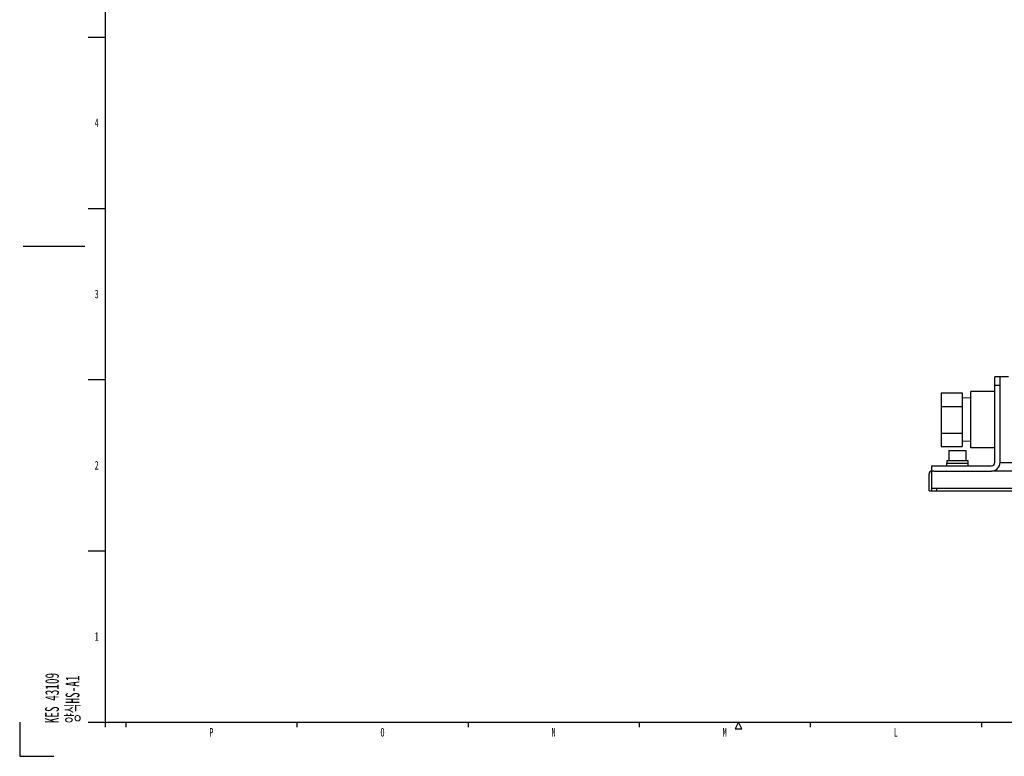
# Model space of a CAD drawing. Header units: millimetres. Extents: x 0 to 1678, y 0 to 1186.
# Tile 1 of 17: x 0 to 575, y 0 to 430. Entities that reach past the tile are written whole.
import ezdxf

# ---------------------------------------------------------------- set-up
doc = ezdxf.new("R2010")
doc.units = ezdxf.units.MM
doc.header["$LTSCALE"] = 92.51
doc.layers.get('0').update_dxf_attribs({"linetype": 'CONTINUOUS'})
for name, color, linetype in [('02___PRT_ALL_AXES', 7, 'CONTINUOUS'), ('7_ALL_FEATURES', 7, 'CONTINUOUS'), ('ALL_AXIS', 7, 'CONTINUOUS')]:
    doc.layers.add(name, color=color, linetype=linetype)
doc.styles.add('TEXTSTYLE_2', font='txt', dxfattribs={"width": 0.6})

msp = doc.modelspace()

# ---------------------------------------------------------------- linework, layer by layer
at = {"color": 7, "linetype": 'Continuous'}
for p, q in [((50, 1168), (50, 20)), ((569.87, 171.6), (569.87, 221.6)), ((577.87, 221.6), (569.87, 221.6)), ((572.87, 171.6), (572.87, 221.6)), ((572.87, 216.6), (569.87, 216.6)), ((541.77, 172.7), (553.97, 172.7)), ((532.87, 169.6), (532.87, 166.6)), ((532.87, 169.6), (567.87, 169.6)), ((572.87, 171.6), (1152.87, 171.6)), ((534.22, 166.6), (567.87, 166.6)), ((532.97, 155), (532.97, 156.6)), ((535.97, 155), (535.97, 156.6)), ((531.37, 155), (1194.37, 155)), ((50, 20), (1662, 20))]:
    msp.add_line(p, q, dxfattribs=at)
at = {"color": 2, "linetype": 'Continuous'}
for p, q in [((40, 420), (50, 420)), ((40, 320), (50, 320)), ((2, 298), (38, 298)), ((40, 220), (50, 220)), ((40, 120), (50, 120)), ((0, 20), (0, 0)), ((40, 20), (50, 20)), ((50, 20), (50, 17)), ((62, 20), (62, 17)), ((162, 20), (162, 17)), ((262, 20), (262, 17)), ((362, 20), (362, 17)), ((420, 20), (418, 16)), ((422, 16), (420, 20)), ((462, 20), (462, 17)), ((562, 20), (562, 17)), ((418, 16), (422, 16)), ((0, 0), (20, 0))]:
    msp.add_line(p, q, dxfattribs=at)
at = {"color": 3, "linetype": 'Continuous'}
for p, q in [((531.37, 155), (531.37, 165)), ((532.97, 156.6), (532.97, 166.6)), ((534.22, 166.6), (532.97, 166.6)), ((1157.87, 166.6), (567.87, 166.6)), ((532.97, 156.6), (1192.77, 156.6))]:
    msp.add_line(p, q, dxfattribs=at)
at = {"color": 7, "linetype": 'Continuous'}
for radius in [5, 2]:
    msp.add_arc((567.87, 171.6), radius, 270, 360, dxfattribs=at)
at = {"color": 3, "linetype": 'Continuous'}
msp.add_arc((532.97, 165), 1.6, 90, 180, dxfattribs=at)
at = {"color": 7, "linetype": 'Continuous'}
for centre, start_param, end_param in [((547.87, 172.84), -4.701891, -4.586896), ((547.87, 171.07), 1.502911, 1.560298)]:
    msp.add_ellipse(centre, major_axis=(0, 13.08), ratio=0.466308, start_param=start_param, end_param=end_param, dxfattribs=at)
at = {"layer": '02___PRT_ALL_AXES', "color": 7, "linetype": 'Continuous'}
for p, q in [((555.87, 180.1), (555.87, 213.1)), ((569.87, 213.1), (555.87, 213.1)), ((555.87, 209.24), (550.7, 209.4)), ((555.87, 183.96), (550.7, 183.8)), ((569.87, 180.1), (555.87, 180.1))]:
    msp.add_line(p, q, dxfattribs=at)
at = {"layer": '7_ALL_FEATURES', "color": 7, "linetype": 'Continuous'}
for p, q in [((538.4, 212.19), (538.4, 181.01)), ((538.4, 212.19), (550.7, 212.19)), ((550.7, 212.19), (550.7, 181.01)), ((538.4, 204.4), (550.7, 204.4)), ((538.4, 188.81), (550.7, 188.81)), ((538.4, 181.01), (550.7, 181.01))]:
    msp.add_line(p, q, dxfattribs=at)
at = {"layer": 'ALL_AXIS', "color": 7, "linetype": 'Continuous'}
for p, q in [((542.87, 178.7), (542.87, 172.7)), ((542.87, 178.7), (552.87, 178.7)), ((552.87, 178.7), (552.87, 172.7)), ((553.97, 172.7), (553.97, 171.2)), ((541.62, 171.2), (541.62, 169.6)), ((541.62, 171.2), (554.12, 171.2)), ((554.12, 171.2), (554.12, 169.6))]:
    msp.add_line(p, q, dxfattribs=at)

# ---------------------------------------------------------------- texts
at = {"color": 2, "linetype": 'Continuous', "char_height": 5, "width": 3, "attachment_point": 2, "line_spacing_factor": 0.9, "style": 'TEXTSTYLE_2'}
for s, insert in [('4', (45, 372.5)), ('3', (45, 272.5)), ('2', (45, 172.5)), ('1', (45, 72.5)), ('P', (112, 16.5)), ('O', (212, 16.5)), ('N', (312, 16.5)), ('M', (412, 16.5)), ('L', (512, 16.5))]:
    msp.add_mtext(s, dxfattribs=dict(at, insert=insert))
at = {"color": 2, "linetype": 'Continuous', "insert": (14.87, 19.34), "char_height": 8, "width": 43.2, "attachment_point": 1, "rotation": 90, "line_spacing_factor": 0.9, "style": 'TEXTSTYLE_2'}
msp.add_mtext('KES 43109\\P양식HS-A1', dxfattribs=at)

doc.saveas('drawing.dxf')
